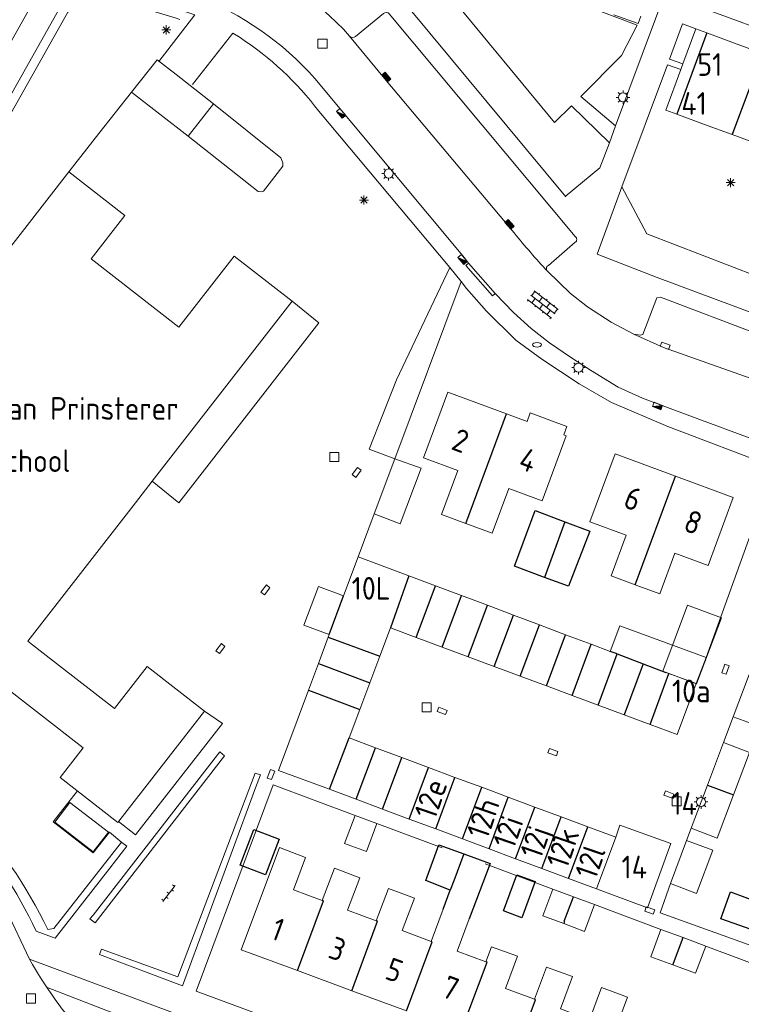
# Model space of a CAD drawing. Extents: x 168769 to 512904, y 516715 to 1559940.
# Tile 136 of 256: x 170084 to 170164, y 519836 to 519944. Entities that reach past the tile are written whole.
import ezdxf

# ---------------------------------------------------------------- set-up
doc = ezdxf.new("R2010")
doc.units = 0
doc.header["$MEASUREMENT"] = 0
doc.layers.get('0').update_dxf_attribs({"linetype": 'CONTINUOUS'})
for name, color, linetype, lineweight in [('B01_HOOFDGEBOUW', 10, 'CONTINUOUS', 0), ('B02_bijgebouw', 12, 'CONTINUOUS', 0), ('B07_scheidingsmuur', 14, 'CONTINUOUS', 25), ('Q04_wegmarkering', 7, 'CONTINUOUS', 0), ('Q21_LANTAARNPAAL', 7, 'CONTINUOUS', 18), ('Q23_kolk', 7, 'CONTINUOUS', 18), ('Q26_BOOM', 7, 'CONTINUOUS', 18), ('Q28_rioolput', 7, 'CONTINUOUS', 18), ('Q92_BRANDKRAAN', 7, 'CONTINUOUS', 0), ('Q96_STRAATKOLK', 7, 'CONTINUOUS', 0), ('Q97_TROTTOIRKOLK', 7, 'CONTINUOUS', 0), ('S02_symb_open_verh', 7, 'CONTINUOUS', 13), ('T51_CULTUURSCHEIDING', 3, 'CONTINUOUS', 0), ('V00_kant_verharding', 252, 'CONTINUOUS', 0), ('V04_Kant_op_inrit', 254, 'CONTINUOUS', 13), ('Z19_Overigetekst', 7, 'CONTINUOUS', 0)]:
    doc.layers.add(name, color=color, linetype=linetype, lineweight=lineweight)
for name, color, linetype in [('B11_dakrand_hoofdgebouw', 20, 'CONTINUOUS'), ('B14_dakrand_bijgebouw', 30, 'CONTINUOUS'), ('Z02_Huisnummer', 253, 'CONTINUOUS'), ('Z09_FUNCTIEAANDUIDING', 7, 'CONTINUOUS')]:
    doc.layers.add(name, color=color, linetype=linetype)
doc.styles.add('ISOCP', font='isocp.shx', dxfattribs={"height": 1.8})

# ---------------------------------------------------------------- blocks, each defined once
blk = doc.blocks.new('Q21')
at = {"color": 0}
for points in [[(-1.5, 0), (-1, 0)], [(-1.06, 1.06), (-0.71, 0.71)], [(0, 1.5), (0, 1)], [(1.06, 1.06), (0.71, 0.71)], [(1.5, 0), (1, 0)], [(-1.06, -1.06), (-0.71, -0.71)], [(0, -1.5), (0, -1)], [(1.06, -1.06), (0.71, -0.71)]]:
    blk.add_lwpolyline(points, dxfattribs=at)
blk.add_circle((0, 0), 1, dxfattribs=at)
blk = doc.blocks.new('Q26')
at = {"color": 0}
for p, q in [((-1, 0), (1, 0)), ((-0.7, 0.7), (0.7, -0.7)), ((0.7, 0.7), (-0.7, -0.7)), ((0, 1), (0, -1))]:
    blk.add_line(p, q, dxfattribs=at)
blk = doc.blocks.new('Q28')
at = {"color": 0}
blk.add_lwpolyline([(1, 1), (1, -1), (-1, -1), (-1, 1)], close=True, dxfattribs=at)
blk = doc.blocks.new('Q23')
at = {"color": 0}
blk.add_lwpolyline([(0.99, -0.5), (-0.99, -0.5), (-0.99, 0.5), (0.99, 0.5), (0.99, -0.5)], dxfattribs=at)
blk = doc.blocks.new('Q97')
blk.add_hatch(color=256).paths.add_polyline_path([(-1, 1), (-1, 0), (1, 1)])
blk.add_line((1, 1), (-1, 0))
at = {"color": 0}
for points in [[(-1, 0), (-1, 1), (1, 1), (1, 0), (-1, 0)], [(0, 0.8), (0, 1)]]:
    blk.add_lwpolyline(points, dxfattribs=at)
blk = doc.blocks.new('Q92')
at = {"color": 0}
blk.add_ellipse((0, 0), major_axis=(-0.991, 0), ratio=0.499983, start_param=1.570796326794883, end_param=7.853981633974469, dxfattribs=at)
blk = doc.blocks.new('S024')
at = {"color": 0}
for p, q in [((0, 1.2), (6.7, 1.2)), ((0, 0), (6.7, 0)), ((0.2, 1.2), (0.2, 0)), ((1.25, 1.5), (1.25, 1.2)), ((1.25, 0), (1.25, -1.2)), ((2.3, 1.2), (2.3, 0)), ((3.35, 1.5), (3.35, 1.2)), ((3.35, 0), (3.35, -1.2)), ((4.4, 1.2), (4.4, 0)), ((5.45, 1.5), (5.45, 1.2)), ((5.45, 0), (5.45, -1.2)), ((6.5, 1.2), (6.5, 0)), ((0, -1.2), (6.7, -1.2)), ((0.2, -1.2), (0.2, -1.5)), ((2.3, -1.2), (2.3, -1.5)), ((4.4, -1.2), (4.4, -1.5)), ((6.5, -1.2), (6.5, -1.5))]:
    blk.add_line(p, q, dxfattribs=at)
blk = doc.blocks.new('S026')
for p, q in [((0, 0), (4.4, 0)), ((0.2, 0.5), (0.2, 0)), ((1.2, 0), (1.2, -0.5)), ((2.2, 0.5), (2.2, 0)), ((3.2, 0), (3.2, -0.5)), ((4.2, 0.5), (4.2, 0))]:
    blk.add_line(p, q)
blk = doc.blocks.new('Q96')
for p, q in [((-1, 0.88), (1, 0.88)), ((-1, 0.75), (1, 0.75)), ((-1, 0.63), (1, 0.63)), ((-1, 0.5), (1, 0.5)), ((-1, 0.38), (1, 0.38)), ((-1, 0.25), (1, 0.25)), ((-1, 0.12), (1, 0.12))]:
    blk.add_line(p, q)
at = {"color": 0}
blk.add_lwpolyline([(1, 1), (1, 0), (-1, 0), (-1, 1), (1, 1)], dxfattribs=at)

msp = doc.modelspace()

# ---------------------------------------------------------------- linework, layer by layer
at = {"layer": 'B01_HOOFDGEBOUW'}
for points in [[(170152.43, 519944.86), (170152.14, 519944.04), (170149.46, 519945.01)], [(170157.08, 519939.58), (170158.51, 519943.44)], [(170158.51, 519943.44), (170159.72, 519943)], [(170159.72, 519943), (170162.78, 519941.86)], [(170162.78, 519941.86), (170165.84, 519940.73)], [(170156.41, 519934.05), (170155.2, 519934.5), (170156.85, 519938.97)], [(170156.85, 519938.97), (170157.08, 519939.58)], [(170159.47, 519932.92), (170156.41, 519934.05)], [(170162.53, 519931.79), (170159.47, 519932.92)], [(170165.91, 519930.54), (170162.53, 519931.79)], [(170089.4, 519927.69), (170068.18, 519900.39), (170072.06, 519897.38), (170067.78, 519891.87), (170079.78, 519882.54), (170070.31, 519870.36)], [(170114.03, 519913.42), (170107.63, 519918.4), (170101.54, 519910.58), (170091.87, 519918.1), (170095.59, 519922.88), (170089.4, 519927.69)], [(170098.6, 519893.58), (170114.03, 519913.42)], [(170133.15, 519888.92), (170130.5, 519889.91), (170132.3, 519894.77), (170128.51, 519896.17), (170131.19, 519903.41), (170137.63, 519901.02)], [(170144.22, 519898.59), (170143.95, 519898.69), (170144.3, 519899.62), (170140.27, 519901.11), (170139.92, 519900.18), (170137.63, 519901.02)], [(170144.22, 519898.59), (170141.57, 519891.43), (170137.89, 519892.79), (170136.06, 519887.85), (170133.15, 519888.92)], [(170151.82, 519882.17), (170149.18, 519883.15), (170150.83, 519887.62), (170146.83, 519889.1), (170149.61, 519896.59), (170156.28, 519894.13)], [(170096.75, 519891.2), (170098.6, 519893.58)], [(170156.28, 519894.13), (170162.63, 519891.78), (170159.86, 519884.28), (170156.21, 519885.63), (170154.56, 519881.16)], [(170086.26, 519874.87), (170084.88, 519875.94), (170096.75, 519891.2)], [(170154.56, 519881.16), (170151.82, 519882.17)], [(170104.37, 519868.23), (170098.05, 519873.15), (170094.44, 519868.51), (170086.26, 519874.87)], [(170070.31, 519870.36), (170076.54, 519865.51), (170081.34, 519871.68), (170090.99, 519864.17), (170088.46, 519860.92), (170094.83, 519855.97), (170104.37, 519868.23)], [(170114.6, 519839.64), (170108.41, 519841.93), (170112.63, 519853.18), (170115.51, 519852.1), (170114.17, 519848.54), (170117.35, 519847.35)], [(170117.35, 519847.35), (170118.69, 519850.9), (170121.47, 519849.86), (170120.13, 519846.3), (170123.3, 519845.11)], [(170123.3, 519845.11), (170124.64, 519848.67), (170127.49, 519847.6), (170126.16, 519844.04), (170129.33, 519842.85)], [(170129.33, 519842.85), (170130.67, 519846.41)], [(170133.54, 519845.34), (170132.21, 519841.78), (170135.38, 519840.59)], [(170135.38, 519840.59), (170136, 519842.24), (170138.87, 519841.21), (170137.54, 519837.65), (170140.72, 519836.47)], [(170140.72, 519836.47), (170142.05, 519840.02), (170144.91, 519838.96), (170143.59, 519835.4), (170146.78, 519834.21)], [(170120.61, 519837.41), (170114.6, 519839.64)], [(170126.63, 519835.18), (170120.61, 519837.41)], [(170146.78, 519834.21), (170148.11, 519837.77), (170150.97, 519836.7), (170149.65, 519833.14), (170152.82, 519831.96)]]:
    msp.add_lwpolyline(points, dxfattribs=at)
at = {"layer": 'B02_bijgebouw'}
for points in [[(170096.34, 519936.48), (170099.14, 519940.05)], [(170099.14, 519940.05), (170101.23, 519938.41)], [(170101.23, 519938.41), (170105.34, 519935.2)], [(170102.55, 519931.63), (170096.34, 519936.48)], [(170105.34, 519935.2), (170102.55, 519931.63)], [(170125.34, 519896.05), (170128.24, 519895.03), (170125.93, 519888.89), (170123.07, 519889.97)], [(170125.34, 519896.05), (170123.07, 519889.97)], [(170119.7, 519880.95), (170121.31, 519885.24)], [(170121.31, 519885.24), (170126.87, 519883.15)], [(170126.87, 519883.15), (170129.82, 519882.05)], [(170118.11, 519876.68), (170115.33, 519877.71), (170116.93, 519881.98), (170119.7, 519880.95)], [(170129.82, 519882.05), (170132.67, 519880.97)], [(170132.67, 519880.97), (170135.54, 519879.9)], [(170135.54, 519879.9), (170138.4, 519878.82)], [(170138.4, 519878.82), (170141.27, 519877.74)], [(170124.85, 519877.42), (170123.68, 519874.28)], [(170127.7, 519876.36), (170124.85, 519877.42)], [(170141.27, 519877.74), (170144.15, 519876.66)], [(170149.07, 519874.81), (170150.13, 519877.62)], [(170150.13, 519877.62), (170159.65, 519874.16)], [(170116.91, 519873.47), (170118.01, 519876.4)], [(170118.01, 519876.4), (170118.11, 519876.68)], [(170130.55, 519875.3), (170127.7, 519876.36)], [(170144.15, 519876.66), (170146.98, 519875.6)], [(170133.42, 519874.23), (170130.55, 519875.3)], [(170146.98, 519875.6), (170149.07, 519874.81)], [(170123.68, 519874.28), (170122.59, 519871.35)], [(170136.29, 519873.16), (170133.42, 519874.23)], [(170159.65, 519874.16), (170158.54, 519871.26)], [(170115.82, 519870.54), (170116.91, 519873.47)], [(170139.16, 519872.09), (170136.29, 519873.16)], [(170142.04, 519871.01), (170139.16, 519872.09)], [(170155.2, 519872.5), (170155.55, 519872.37)], [(170155.55, 519872.37), (170158.54, 519871.26)], [(170162.64, 519867.62), (170164.4, 519872.28)], [(170112.52, 519861.7), (170115.82, 519870.54)], [(170122.59, 519871.35), (170121.49, 519868.42)], [(170144.87, 519869.95), (170142.04, 519871.01)], [(170158.54, 519871.26), (170156.44, 519865.64), (170153.46, 519866.75)], [(170167.2, 519871.23), (170165.44, 519866.57), (170162.64, 519867.62)], [(170147.73, 519868.89), (170144.87, 519869.95)], [(170121.49, 519868.42), (170120.32, 519865.28)], [(170150.6, 519867.82), (170147.73, 519868.89)], [(170153.46, 519866.75), (170150.6, 519867.82)], [(170120.32, 519865.28), (170123.2, 519864.2)], [(170123.2, 519864.2), (170126.11, 519863.12)], [(170159.79, 519860.06), (170161.56, 519864.76)], [(170161.56, 519864.76), (170164.42, 519863.68), (170162.65, 519858.99)], [(170126.11, 519863.12), (170129.04, 519862.02)], [(170118.13, 519859.61), (170112.52, 519861.7)], [(170129.04, 519862.02), (170131.97, 519860.93)], [(170131.97, 519860.93), (170134.92, 519859.83)], [(170121.08, 519858.51), (170118.13, 519859.61)], [(170134.92, 519859.83), (170137.84, 519858.74)], [(170157.99, 519855.31), (170159.79, 519860.06)], [(170123.98, 519857.43), (170121.08, 519858.51)], [(170137.84, 519858.74), (170140.75, 519857.65)], [(170162.65, 519858.99), (170160.86, 519854.23), (170157.99, 519855.31)], [(170093.78, 519854.88), (170089.53, 519858.17), (170087.87, 519855.99), (170092.11, 519852.71), (170093.78, 519854.88)], [(170126.92, 519856.33), (170123.98, 519857.43)], [(170140.75, 519857.65), (170143.66, 519856.57)], [(170120.97, 519856.73), (170119.81, 519853.63)], [(170120.97, 519856.73), (170123.36, 519855.84)], [(170129.85, 519855.24), (170126.92, 519856.33)], [(170143.66, 519856.57), (170146.6, 519855.47)], [(170123.36, 519855.84), (170122.2, 519852.74), (170119.81, 519853.63)], [(170132.79, 519854.14), (170129.85, 519855.24)], [(170146.6, 519855.47), (170149.68, 519854.32)], [(170149.68, 519854.32), (170150.15, 519855.67), (170155.77, 519853.64), (170153.17, 519846.54), (170147.56, 519848.63)], [(170135.72, 519853.05), (170132.79, 519854.14)], [(170149.68, 519854.32), (170147.56, 519848.63)], [(170138.63, 519851.96), (170135.72, 519853.05)], [(170157.49, 519853.98), (170160.38, 519852.89), (170158.59, 519848.14), (170155.7, 519849.24)], [(170155.7, 519849.24), (170157.49, 519853.98)], [(170141.54, 519850.88), (170138.63, 519851.96)], [(170144.48, 519849.78), (170141.54, 519850.88)], [(170147.56, 519848.63), (170144.48, 519849.78)], [(170143.96, 519844.81), (170141.65, 519845.67), (170142.75, 519848.61)], [(170142.75, 519848.61), (170145.01, 519847.77)], [(170145.01, 519847.77), (170147.35, 519846.9)], [(170147.35, 519846.9), (170146.25, 519843.95), (170143.96, 519844.81)], [(170155.97, 519840.27), (170153.56, 519841.16), (170154.67, 519844.16)], [(170154.67, 519844.16), (170157.1, 519843.26)], [(170157.1, 519843.26), (170159.6, 519842.33)], [(170159.6, 519842.33), (170158.49, 519839.33), (170155.97, 519840.27)]]:
    msp.add_lwpolyline(points, dxfattribs=at)
msp.add_lwpolyline([(170154.86, 519872.65), (170158.6, 519871.25), (170161.33, 519878.52), (170157.58, 519879.92)], close=True, dxfattribs=at)
at = {"layer": 'B07_scheidingsmuur'}
for points in [[(170159.72, 519943), (170156.41, 519934.05)], [(170165.84, 519940.73), (170162.53, 519931.79)], [(170133.15, 519888.92), (170137.63, 519901.02)], [(170151.82, 519882.17), (170156.28, 519894.13)], [(170144.09, 519889.11), (170141.85, 519882.98)], [(170126.87, 519883.15), (170124.85, 519877.42)], [(170127.7, 519876.36), (170129.82, 519882.05)], [(170118.11, 519876.68), (170119.7, 519880.95)], [(170130.55, 519875.3), (170132.67, 519880.97)], [(170133.42, 519874.23), (170135.54, 519879.9)], [(170136.29, 519873.16), (170138.4, 519878.82)], [(170139.16, 519872.09), (170141.27, 519877.74)], [(170118.01, 519876.4), (170123.68, 519874.28)], [(170142.04, 519871.01), (170144.15, 519876.66)], [(170144.87, 519869.95), (170146.98, 519875.6)], [(170149.84, 519874.53), (170149.07, 519874.81)], [(170147.73, 519868.89), (170149.84, 519874.53)], [(170149.84, 519874.53), (170152.7, 519873.45)], [(170116.91, 519873.47), (170122.59, 519871.35)], [(170152.7, 519873.45), (170150.6, 519867.82)], [(170152.7, 519873.45), (170155.2, 519872.5)], [(170153.46, 519866.75), (170155.55, 519872.37)], [(170115.82, 519870.54), (170121.49, 519868.42)], [(170118.13, 519859.61), (170120.32, 519865.28)], [(170121.08, 519858.51), (170123.2, 519864.2)], [(170123.98, 519857.43), (170126.11, 519863.12)], [(170126.92, 519856.33), (170129.04, 519862.02)], [(170129.85, 519855.24), (170131.97, 519860.93)], [(170132.79, 519854.14), (170134.92, 519859.83)], [(170159.79, 519860.06), (170162.65, 519858.99)], [(170135.72, 519853.05), (170137.84, 519858.74)], [(170138.63, 519851.96), (170140.75, 519857.65)], [(170141.54, 519850.88), (170143.66, 519856.57)], [(170144.48, 519849.78), (170146.6, 519855.47)], [(170132.96, 519852.48), (170131.85, 519849.52), (170131.43, 519848.51)], [(170143.96, 519844.81), (170144.06, 519845.05), (170144, 519845.07), (170145.01, 519847.77)], [(170114.6, 519839.64), (170117.47, 519847.3), (170117.35, 519847.35)], [(170120.61, 519837.41), (170123.42, 519845.07), (170123.3, 519845.11)], [(170155.97, 519840.27), (170156.05, 519840.46), (170157.1, 519843.26)], [(170126.63, 519835.18), (170129.45, 519842.81), (170129.33, 519842.85)], [(170132.55, 519832.98), (170132.64, 519832.94), (170135.5, 519840.54), (170135.38, 519840.59)], [(170138.02, 519828.82), (170140.84, 519836.42), (170140.72, 519836.47)]]:
    msp.add_lwpolyline(points, dxfattribs=at)
at = {"layer": 'B11_dakrand_hoofdgebouw'}
for points in [[(170131.43, 519848.51), (170128.76, 519849.55), (170130.2, 519853.49), (170132.96, 519852.48)], [(170132.96, 519852.48), (170135.84, 519851.42), (170133.54, 519845.34)], [(170130.67, 519846.41), (170131.45, 519848.5), (170131.43, 519848.51)], [(170165.98, 519843.66), (170161.27, 519845.34), (170162.32, 519848.32), (170167.07, 519846.56)]]:
    msp.add_lwpolyline(points, dxfattribs=at)
at = {"layer": 'B14_dakrand_bijgebouw'}
for points in [[(170141.85, 519882.98), (170138.53, 519884.21), (170140.82, 519890.36)], [(170140.82, 519890.36), (170144.09, 519889.11)], [(170144.09, 519889.11), (170146.83, 519888.07), (170144.46, 519882.01), (170141.85, 519882.98)], [(170108.3, 519851.26), (170109.8, 519855.17), (170112.58, 519854.11), (170111.07, 519850.2), (170108.3, 519851.26)], [(170137.31, 519846.2), (170138.79, 519850.2), (170140.8, 519849.46), (170139.32, 519845.45), (170137.31, 519846.2)]]:
    msp.add_lwpolyline(points, dxfattribs=at)
at = {"layer": 'Q04_wegmarkering'}
msp.add_lwpolyline([(170151.67, 519909.78), (170154.93, 519908.31), (170178.83, 519899.85)], dxfattribs=at)
at = {"layer": 'T51_CULTUURSCHEIDING'}
for points in [[(170133.12, 519951.02), (170131.6, 519946.92), (170142.95, 519933.11), (170144.8, 519934.95), (170148.98, 519930.9)], [(170149.67, 519932.75), (170145.84, 519936), (170150.31, 519940.5), (170152.06, 519943.85), (170133.11, 519951.02)], [(170150.37, 519926.03), (170153.11, 519920.85), (170180.55, 519910.28), (170182.49, 519911.8), (170185.78, 519920.3), (170186.9, 519920.86), (170187.55, 519919.95)], [(170125.34, 519896.05), (170132.64, 519915.58)], [(170100.04, 519832.88), (170093.67, 519835.18), (170086.96, 519837.81)]]:
    msp.add_lwpolyline(points, dxfattribs=at)
msp.add_lwpolyline([(170095.23, 519853.77), (170087.77, 519844.26), (170087.12, 519844.14, 0.151049), (170065.34, 519867.46), (170054.13, 519873.66), (170052, 519878.95), (170089.31, 519945.28), (170093.8, 519946.92), (170101.23, 519944.64), (170101.65, 519944.5), (170101.65, 519944.5)], format="xyb", dxfattribs=at)
at = {"layer": 'V00_kant_verharding'}
for p, q in [((170144.12, 519924.98), (170147.94, 519928.12)), ((170144.69, 519914.29), (170142.15, 519916.74)), ((170136.41, 519914.26), (170138.4, 519912.19)), ((170146.58, 519912.82), (170144.69, 519914.29)), ((170154.22, 519913.8), (170152.66, 519909.77)), ((170154.61, 519913.86), (170154.22, 519913.8)), ((170165.46, 519909.77), (170154.61, 519913.86)), ((170149.17, 519911.1), (170146.58, 519912.82)), ((170138.4, 519912.19), (170140.38, 519910.42)), ((170151.67, 519909.78), (170149.17, 519911.1)), ((170140.38, 519910.42), (170142.37, 519908.85)), ((170152.39, 519909.68), (170151.67, 519909.78)), ((170152.66, 519909.77), (170152.39, 519909.68)), ((170142.37, 519908.85), (170144.68, 519907.24)), ((170144.68, 519907.24), (170146.92, 519905.82)), ((170146.92, 519905.82), (170149.94, 519903.95)), ((170149.94, 519903.95), (170152.65, 519902.75)), ((170152.65, 519902.75), (170157.84, 519900.78)), ((170157.84, 519900.78), (170165.38, 519898.01))]:
    msp.add_line(p, q, dxfattribs=at)
for points in [[(170142.15, 519916.74, -0.015445), (170138.48, 519920.95), (170124.21, 519937.98), (170120.35, 519942.64), (170119.68, 519943.4), (170118.13, 519944.88, 0.110208), (170104.49, 519952.98), (170101.44, 519954), (170099.71, 519954.56), (170098.33, 519955.02, -0.467389), (170095.12, 519963.55), (170095.85, 519964.84), (170100.55, 519973.14, 0.057036), (170102.56, 519977.54), (170110.33, 519997.79), (170113.11, 520004.69)], [(170053.91, 519870.41), (170050.36, 519872.38, -0.420296), (170048.09, 519879.83), (170086.31, 519947.85, -0.335765), (170092.46, 519950.43), (170095.33, 519949.55), (170095.33, 519949.55), (170096.77, 519949.1), (170099.45, 519948.29), (170103.49, 519947.01, -0.121699), (170116.53, 519937.96), (170133, 519918.19), (170133.47, 519917.63), (170136.41, 519914.26)], [(170142.15, 519916.74, -0.519104), (170142.26, 519917.36), (170145.23, 519919.92, 0.488307), (170145.23, 519920.55), (170124.73, 519945.09, 0.403504), (170124.09, 519945.15), (170121, 519942.61, -0.385941), (170120.35, 519942.64)], [(170103.03, 519937.3), (170107.49, 519942.96), (170108.28, 519942.48, -0.086118), (170116.96, 519934.39), (170131.41, 519917.15, 0.010465)], [(170095.8, 519853.33), (170093.92, 519850.91), (170087.92, 519843.2), (170085.83, 519843.98, 0.141967), (170066.67, 519865.59), (170054.94, 519872.06)], [(170054.37, 519870.16), (170062.95, 519865.45, -0.048009), (170071.19, 519859.75), (170071.73, 519859.26, -0.071516), (170081.93, 519847.32), (170082.54, 519846.26), (170085.1, 519840.89)], [(170097.89, 519826.95), (170091.65, 519831.95), (170091.25, 519832.36, -0.061659), (170085.1, 519840.89)]]:
    msp.add_lwpolyline(points, format="xyb", dxfattribs=at)
for points in [[(170165.93, 519948.45), (170159.55, 519950.76), (170157.88, 519946.24), (170169.91, 519941.85), (170183.8, 519979.44), (170178.09, 519981.55), (170165.93, 519948.45)], [(170144.17, 519924.92), (170124.86, 519948.22), (170126.85, 519953.61)], [(170154.26, 519949.01), (170155.55, 519948.52), (170149.67, 519932.75)], [(170054.94, 519872.06), (170053.33, 519872.95), (170050.89, 519879.02), (170088.62, 519946.09), (170093.77, 519947.97), (170101.54, 519945.6), (170103.3, 519945.01), (170099.32, 519939.84)], [(170157.08, 519939.58), (170155.6, 519940.1), (170157.04, 519943.99)], [(170158.51, 519943.44), (170157.04, 519943.99)], [(170155.38, 519939.49), (170150.37, 519926.03)], [(170156.86, 519938.97), (170155.38, 519939.49)], [(170089.4, 519927.69), (170092.72, 519931.91), (170096.34, 519936.48)], [(170112.78, 519929.24), (170105.34, 519935.2)], [(170149.67, 519932.75), (170148.98, 519930.9)], [(170112.78, 519929.24), (170113.01, 519928.68), (170113, 519928.33), (170110.88, 519925.57), (170110.63, 519925.47), (170110.29, 519925.53), (170102.55, 519931.63)], [(170148.98, 519930.9), (170147.94, 519928.12)], [(170182.26, 519905.72), (170166.94, 519911.28), (170154.25, 519916.02), (170147.64, 519918.61), (170150.37, 519926.03)], [(170131.41, 519917.15), (170125.51, 519904.76), (170122.52, 519897.1)], [(170131.41, 519917.15), (170132.64, 519915.58), (170133.23, 519914.84), (170135.45, 519912.31), (170138.67, 519909.13), (170141.55, 519907.05), (170145.67, 519904.31), (170149.23, 519902.25), (170155.41, 519899.61), (170167.22, 519895.12)], [(170098.6, 519893.58), (170101.55, 519891.21), (170116.95, 519911.04), (170114.03, 519913.42)], [(170122.52, 519897.1), (170125.34, 519896.05)], [(170167.22, 519895.12), (170159.65, 519874.16)], [(170172.42, 519893.51), (170195.15, 519884.93), (170177.65, 519837.7), (170154.57, 519846), (170155.7, 519849.24)], [(170123.07, 519889.97), (170121.31, 519885.24)], [(170104.37, 519868.23), (170106.34, 519866.86), (170096.78, 519854.58)], [(170161.56, 519864.76), (170162.64, 519867.62)], [(170092.09, 519845.72), (170091.72, 519845.34), (170092.3, 519844.89), (170106.56, 519863.31), (170106.04, 519863.75), (170092.09, 519845.72)], [(170109.98, 519859.79), (170110.52, 519861.22), (170109.94, 519861.39), (170101.44, 519838.93), (170093, 519841.97), (170092.79, 519841.4), (170101.93, 519837.95), (170109.98, 519859.79)], [(170120.97, 519856.73), (170111.93, 519860.11), (170103.45, 519837.37)], [(170095.8, 519853.33), (170095.27, 519853.74), (170093.9, 519854.9), (170092.1, 519852.6), (170087.7, 519856.01), (170090.36, 519859.45)], [(170096.78, 519854.58), (170094.89, 519856.05)], [(170123.36, 519855.84), (170130.55, 519853.15)], [(170157.49, 519853.98), (170157.99, 519855.31)], [(170135.3, 519851.4), (170142.75, 519848.61)], [(170147.35, 519846.9), (170154.67, 519844.16)], [(170166.87, 519839.61), (170159.6, 519842.33)], [(170097.89, 519826.95), (170100.84, 519835.01), (170085.1, 519840.89)], [(170174.27, 519815.03), (170173.35, 519811.46), (170103.45, 519837.37)]]:
    msp.add_lwpolyline(points, dxfattribs=at)
msp.add_arc((170117.3, 519857.78), 42.32, 203.8923, 225.6252, dxfattribs=at)
at = {"layer": 'V04_Kant_op_inrit'}
for p, q in [((170133.47, 519917.63), (170133.16, 519917.37)), ((170133.16, 519917.37), (170136.11, 519914)), ((170136.11, 519914), (170136.41, 519914.26))]:
    msp.add_line(p, q, dxfattribs=at)

# ---------------------------------------------------------------- block references
at = {"layer": 'Q21_LANTAARNPAAL', "xscale": 0.5, "yscale": 0.5}
for p in [(170150.49, 519935.89), (170124.66, 519927.5), (170145.58, 519906.11), (170159.08, 519858.22)]:
    msp.add_blockref('Q21', p, dxfattribs=at)
at = {"layer": 'Q23_kolk'}
for p, xscale, yscale, rotation in [((170155.12, 519908.51), 0.5, 0.5, 339.2624641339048), ((170121.14, 519894.54), 0.4999999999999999, 0.4999999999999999, 232.3631017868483), ((170111.08, 519881.6), 0.5, 0.5, 51.93230555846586), ((170106.12, 519875.13), 0.5, 0.5, 52.60470479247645), ((170161.79, 519872.84), 0.4999999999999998, 0.4999999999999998, 250.2302982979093), ((170130.55, 519868.25), 0.5, 0.5, 339.5750892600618), ((170142.76, 519863.71), 0.4999999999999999, 0.4999999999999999, 159.5750892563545), ((170111.7, 519861.23), 0.5, 0.5, 68.99031596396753), ((170155.55, 519859.03), 0.5000000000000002, 0.5000000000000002, 159.8070602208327), ((170153.43, 519846.24), 0.5, 0.5, 160.1346571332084)]:
    msp.add_blockref('Q23', p, dxfattribs=dict(at, xscale=xscale, yscale=yscale, rotation=rotation))
at = {"layer": 'Q26_BOOM', "xscale": 0.5, "yscale": 0.5}
for p in [(170100.16, 519943.34), (170162.34, 519926.5), (170121.93, 519924.57)]:
    msp.add_blockref('Q26', p, dxfattribs=at)
at = {"layer": 'Q28_rioolput', "xscale": 0.5, "yscale": 0.5, "zscale": 0.5}
msp.add_blockref('Q28', (170117.37, 519941.81), dxfattribs=at)
at = {"layer": 'Q28_rioolput', "xscale": 0.5, "yscale": 0.5}
for p in [(170118.67, 519896.26), (170128.86, 519868.66), (170156.41, 519858.3), (170085.25, 519836.55)]:
    msp.add_blockref('Q28', p, dxfattribs=at)
at = {"layer": 'Q92_BRANDKRAAN', "xscale": 0.5, "yscale": 0.5}
msp.add_blockref('Q92', (170141.01, 519908.62), dxfattribs=at)
at = {"layer": 'Q96_STRAATKOLK', "xscale": 0.5, "yscale": 0.5, "zscale": 0.5}
for p, rotation in [((170124.21, 519937.98), 309.8832238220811), ((170137.79, 519921.73), 311.4352823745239)]:
    msp.add_blockref('Q96', p, dxfattribs=dict(at, rotation=rotation))
at = {"layer": 'Q97_TROTTOIRKOLK'}
for p, xscale, yscale, zscale, rotation in [((170119.61, 519934.29), 0.5000000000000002, 0.5000000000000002, 0.5000000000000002, 130.002714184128), ((170133, 519918.19), 0.4999999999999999, 0.4999999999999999, 0.4999999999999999, 129.757623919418)]:
    msp.add_blockref('Q97', p, dxfattribs=dict(at, xscale=xscale, yscale=yscale, zscale=zscale, rotation=rotation))
at = {"layer": 'Q97_TROTTOIRKOLK', "xscale": 0.5, "yscale": 0.5, "rotation": 159.2069049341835}
msp.add_blockref('Q97', (170154.37, 519902.1), dxfattribs=at)
at = {"layer": 'S02_symb_open_verh', "xscale": 0.5, "yscale": 0.5}
for name, p, rotation in [('S024', (170140.33, 519914.09), 321.8851908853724), ('S026', (170099.79, 519847.26), 52.94478528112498)]:
    msp.add_blockref(name, p, dxfattribs=dict(at, rotation=rotation))

# ---------------------------------------------------------------- texts
at = {"layer": 'Z02_Huisnummer', "style": 'ISOCP'}
for s, p in [('51', (170158.67, 519938.27)), ('41', (170156.91, 519933.98)), ('10L', (170120.58, 519880.52)), ('10a', (170155.88, 519869.2)), ('14', (170155.81, 519856.81)), ('14', (170150.32, 519849.79))]:
    msp.add_text(s, height=2.5, dxfattribs=at).set_placement(p)
for s, rotation, p in [('2', 339.2658, (170131.42, 519897.15)), ('4', 339, (170138.8, 519895.04)), ('6', 339, (170150.37, 519890.78)), ('8', 339, (170156.98, 519888.19)), ('12e', 70.9178, (170129.77, 519856.14)), ('12h', 70.9178, (170135.54, 519853.98)), ('12i', 70.9178, (170138.45, 519852.9)), ('12j', 70.9178, (170141.43, 519851.79)), ('12k', 70.9178, (170144.32, 519850.71)), ('12l', 70.9178, (170147.47, 519849.53)), ('1', 339.6628, (170111.49, 519843.2)), ('3', 340, (170117.85, 519841.1)), ('5', 340, (170124.1, 519838.78)), ('7', 340, (170130.32, 519836.8))]:
    msp.add_text(s, height=2.5, rotation=rotation, dxfattribs=at).set_placement(p)
at = {"layer": 'Z09_FUNCTIEAANDUIDING', "style": 'ISOCP'}
msp.add_text('School', height=2.5, dxfattribs=at).set_placement((170080.7, 519894.59))
at = {"layer": 'Z19_Overigetekst', "style": 'ISOCP'}
msp.add_text('Groen van Prinsterer', height=2.5, dxfattribs=at).set_placement((170071.64, 519900.35))

doc.saveas('drawing.dxf')
